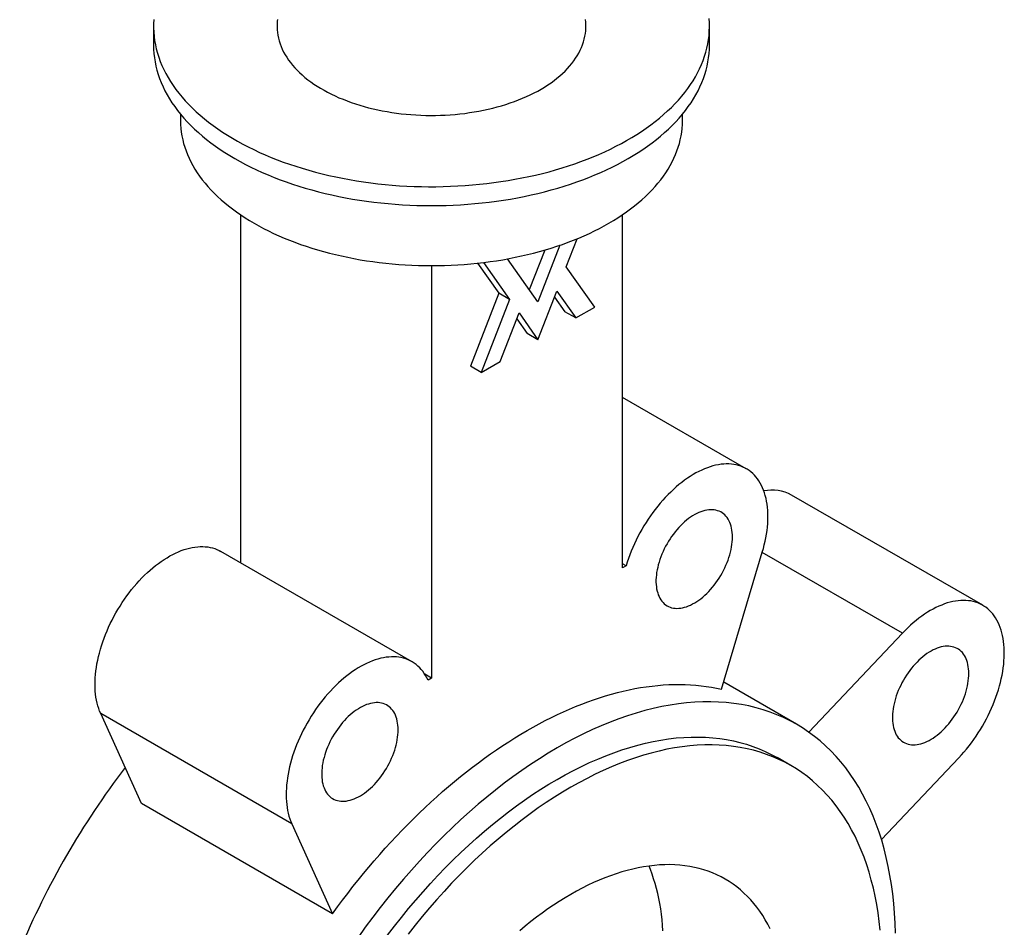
# Paper-space layout '_Isometrico' of a CAD drawing. Header units: millimetres. Extents: x -74 to 129, y -92 to 267.
# Tile 2 of 3: x -53 to 74, y 18 to 136. Entities that reach past the tile are written whole.
import ezdxf

# ---------------------------------------------------------------- set-up
doc = ezdxf.new("R2010")
doc.units = ezdxf.units.MM

psp = doc.layouts.new('_Isometrico')

# ---------------------------------------------------------------- linework, layer by layer
at = {"color": 7, "linetype": 'Continuous', "lineweight": 25}
for p, q in [((-36, 134.73), (-36, 132.28)), ((36, 132.28), (36, 134.73)), ((-32.5, 123.34), (-32.5, 122.48)), ((32.5, 122.48), (32.5, 123.34)), ((-24.75, 110.32), (-24.75, 65.23)), ((24.75, 64.57), (24.75, 110.32)), ((17.46, 103.58), (18.87, 107.21)), ((16.64, 106.37), (13.79, 99.01)), ((13.79, 99.01), (9.86, 104.6)), ((14.67, 105.74), (12.67, 100.59)), ((0, 103.72), (0, 50.28)), ((5.97, 104.04), (8.7, 100.15)), ((6.75, 104.13), (10.11, 99.34)), ((21.14, 98.35), (17.46, 103.58)), ((8.7, 100.15), (5.03, 90.68)), ((10.11, 99.34), (8.7, 100.15)), ((13.79, 94.11), (16.24, 100.42)), ((15.94, 99.65), (17.27, 97.75)), ((16.24, 100.42), (18.69, 96.94)), ((10.11, 99.34), (6.44, 89.87)), ((18.69, 96.94), (21.14, 98.35)), ((8.89, 91.28), (11.34, 97.59)), ((11.34, 97.59), (13.79, 94.11)), ((18.69, 96.94), (17.27, 97.75)), ((11.04, 96.82), (12.37, 94.92)), ((13.79, 94.11), (12.37, 94.92)), ((6.44, 89.87), (5.03, 90.68)), ((6.44, 89.87), (8.89, 91.28)), ((40.77, 77.4), (24.75, 86.65)), ((71.39, 59.72), (46.64, 74)), ((-2.52, 52.4), (-27.27, 66.69)), ((37.57, 48.83), (42.84, 66.58)), ((25.2, 64.83), (24.75, 65.09)), ((25.2, 64.83), (24.75, 64.57)), ((60.98, 56.1), (48.85, 43.29)), ((0, 50.28), (-0.86, 50.78)), ((0, 50.28), (-0.45, 50.02)), ((47.26, 44.31), (37.84, 49.75)), ((-18.09, 31.4), (-42.84, 45.69)), ((-37.57, 34.03), (-42.84, 45.69)), ((46.53, 38.96), (44.76, 39.98)), ((58.27, 29.37), (68.29, 39.95)), ((-12.82, 19.74), (-37.57, 34.03)), ((-18.09, 31.4), (-12.82, 19.74))]:
    psp.add_line(p, q, dxfattribs=at)
at = {"color": 8, "linetype": 'Continuous', "lineweight": 25}
psp.add_line((60.98, 56.1), (42.84, 66.57), dxfattribs=at)
at = {"color": 7, "linetype": 'Continuous', "lineweight": 25, "flags": 128}
for points in [[(-35.97, 135.61), (-36, 135.06), (-36, 134.52), (-35.98, 133.97), (-35.93, 133.42), (-35.86, 132.88), (-35.76, 132.34), (-35.64, 131.8), (-35.49, 131.26), (-35.32, 130.72), (-35.13, 130.18), (-34.91, 129.65), (-34.67, 129.13), (-34.4, 128.6), (-34.11, 128.08), (-33.79, 127.57), (-33.46, 127.06), (-33.1, 126.55), (-32.71, 126.05), (-32.31, 125.56), (-31.88, 125.07), (-31.43, 124.59), (-30.96, 124.12), (-30.46, 123.65), (-29.95, 123.2), (-29.41, 122.75), (-28.86, 122.3), (-28.28, 121.87), (-27.69, 121.45), (-27.07, 121.03), (-26.44, 120.62), (-25.79, 120.23), (-25.12, 119.84), (-24.43, 119.47), (-23.73, 119.1), (-23.01, 118.75), (-22.28, 118.4), (-21.52, 118.07), (-20.76, 117.75), (-19.98, 117.44), (-19.19, 117.14), (-18.38, 116.86), (-17.56, 116.59), (-16.73, 116.33), (-15.88, 116.08), (-15.03, 115.84), (-14.16, 115.62), (-13.29, 115.41), (-12.41, 115.22), (-11.51, 115.04), (-10.61, 114.87), (-9.71, 114.72), (-8.79, 114.58), (-7.87, 114.45), (-6.95, 114.34), (-6.02, 114.24), (-5.08, 114.15), (-4.14, 114.08), (-3.2, 114.03), (-2.26, 113.99), (-1.31, 113.96), (-0.37, 113.95), (0.58, 113.95), (1.52, 113.97), (2.47, 114), (3.41, 114.04), (4.35, 114.1), (5.29, 114.17), (6.22, 114.26), (7.15, 114.36), (8.08, 114.48), (8.99, 114.61), (9.91, 114.75), (10.81, 114.91), (11.71, 115.08), (12.6, 115.26), (13.48, 115.46), (14.36, 115.67), (15.22, 115.89), (16.07, 116.13), (16.91, 116.38), (17.74, 116.65), (18.56, 116.92), (19.36, 117.21), (20.15, 117.51), (20.93, 117.82), (21.69, 118.14), (22.44, 118.48), (23.17, 118.82), (23.89, 119.18), (24.59, 119.55), (25.27, 119.93), (25.93, 120.31), (26.58, 120.71), (27.21, 121.12), (27.82, 121.54), (28.41, 121.96), (28.98, 122.4), (29.53, 122.84), (30.06, 123.3), (30.57, 123.76), (31.06, 124.22), (31.53, 124.7), (31.97, 125.18), (32.4, 125.67), (32.8, 126.16), (33.18, 126.66), (33.53, 127.17), (33.87, 127.68), (34.17, 128.2), (34.46, 128.72), (34.72, 129.24), (34.96, 129.77), (35.17, 130.3), (35.36, 130.84), (35.53, 131.37), (35.67, 131.91), (35.78, 132.46), (35.88, 133), (35.94, 133.54), (35.98, 134.09), (36, 134.64), (35.99, 135.18), (35.96, 135.73)], [(-19.94, 135.59), (-19.97, 135.4), (-19.99, 135.03), (-20, 134.66), (-19.99, 134.29), (-19.95, 133.93), (-19.9, 133.56), (-19.82, 133.2), (-19.73, 132.83), (-19.61, 132.47), (-19.48, 132.11), (-19.33, 131.76), (-19.15, 131.4), (-18.96, 131.05), (-18.75, 130.71), (-18.52, 130.36), (-18.27, 130.03), (-18, 129.69), (-17.71, 129.37), (-17.41, 129.04), (-17.08, 128.73), (-16.74, 128.42), (-16.39, 128.11), (-16.02, 127.81), (-15.63, 127.52), (-15.22, 127.24), (-14.8, 126.96), (-14.37, 126.7), (-13.92, 126.44), (-13.45, 126.18), (-12.97, 125.94), (-12.48, 125.71), (-11.98, 125.48), (-11.46, 125.27), (-10.94, 125.06), (-10.4, 124.87), (-9.85, 124.68), (-9.29, 124.5), (-8.72, 124.34), (-8.15, 124.18), (-7.56, 124.04), (-6.97, 123.91), (-6.37, 123.78), (-5.76, 123.67), (-5.15, 123.57), (-4.53, 123.48), (-3.91, 123.41), (-3.28, 123.34), (-2.66, 123.29), (-2.02, 123.24), (-1.39, 123.21), (-0.75, 123.19), (-0.12, 123.18), (0.52, 123.19), (1.15, 123.2), (1.79, 123.23), (2.42, 123.27), (3.05, 123.32), (3.68, 123.38), (4.3, 123.45), (4.92, 123.54), (5.54, 123.63), (6.14, 123.74), (6.75, 123.86), (7.34, 123.99), (7.93, 124.13), (8.51, 124.28), (9.08, 124.44), (9.64, 124.61), (10.2, 124.8), (10.74, 124.99), (11.27, 125.19), (11.79, 125.4), (12.3, 125.62), (12.79, 125.85), (13.28, 126.09), (13.75, 126.34), (14.2, 126.6), (14.64, 126.86), (15.07, 127.14), (15.48, 127.42), (15.87, 127.71), (16.25, 128), (16.61, 128.3), (16.96, 128.61), (17.29, 128.93), (17.6, 129.25), (17.89, 129.57), (18.17, 129.9), (18.43, 130.24), (18.66, 130.58), (18.88, 130.92), (19.08, 131.27), (19.26, 131.63), (19.43, 131.98), (19.57, 132.34), (19.69, 132.7), (19.79, 133.06), (19.87, 133.43), (19.93, 133.79), (19.98, 134.16), (20, 134.53), (20, 134.89), (19.98, 135.26), (19.94, 135.59)], [(-36, 132.28), (-35.99, 131.74), (-35.95, 131.19), (-35.89, 130.65), (-35.8, 130.11), (-35.69, 129.57), (-35.56, 129.03), (-35.4, 128.49), (-35.21, 127.96), (-35.01, 127.43), (-34.77, 126.9), (-34.52, 126.38), (-34.24, 125.86), (-33.94, 125.34), (-33.61, 124.83), (-33.26, 124.33), (-32.89, 123.83), (-32.49, 123.33), (-32.08, 122.84), (-31.64, 122.36), (-31.18, 121.89), (-30.7, 121.42), (-30.19, 120.96), (-29.67, 120.51), (-29.12, 120.06), (-28.56, 119.63), (-27.98, 119.2), (-27.37, 118.78), (-26.75, 118.37), (-26.11, 117.97), (-25.46, 117.58)], [(-25.46, 117.58), (-24.78, 117.2), (-24.09, 116.84), (-23.38, 116.48), (-22.66, 116.13), (-21.92, 115.79), (-21.16, 115.47), (-20.39, 115.15), (-19.61, 114.85), (-18.81, 114.56), (-18, 114.28), (-17.18, 114.02), (-16.34, 113.76), (-15.5, 113.52), (-14.64, 113.29), (-13.78, 113.08), (-12.9, 112.88), (-12.02, 112.69), (-11.12, 112.51), (-10.22, 112.35), (-9.32, 112.21), (-8.4, 112.07), (-7.48, 111.95), (-6.56, 111.85), (-5.63, 111.75), (-4.7, 111.68), (-3.76, 111.61), (-2.82, 111.56), (-1.88, 111.53), (-0.94, 111.5), (0, 111.5), (0.94, 111.5), (1.88, 111.53), (2.82, 111.56), (3.76, 111.61), (4.7, 111.68), (5.63, 111.75), (6.56, 111.85), (7.48, 111.95), (8.4, 112.07), (9.32, 112.21), (10.22, 112.35), (11.12, 112.51), (12.02, 112.69), (12.9, 112.88), (13.78, 113.08), (14.64, 113.29), (15.5, 113.52), (16.34, 113.76), (17.18, 114.02), (18, 114.28), (18.81, 114.56), (19.61, 114.85), (20.39, 115.15), (21.16, 115.47), (21.92, 115.79), (22.66, 116.13), (23.38, 116.48), (24.09, 116.84), (24.78, 117.2), (25.46, 117.58), (26.11, 117.97), (26.75, 118.37), (27.37, 118.78), (27.98, 119.2), (28.56, 119.63), (29.12, 120.06), (29.67, 120.51), (30.19, 120.96), (30.7, 121.42), (31.18, 121.89), (31.64, 122.36), (32.08, 122.84), (32.49, 123.33), (32.89, 123.83), (33.26, 124.33), (33.61, 124.83), (33.94, 125.34), (34.24, 125.86), (34.52, 126.38), (34.77, 126.9), (35.01, 127.43), (35.21, 127.96), (35.4, 128.49), (35.56, 129.03), (35.69, 129.57), (35.8, 130.11), (35.89, 130.65), (35.95, 131.19), (35.99, 131.74), (36, 132.28)], [(-32.5, 122.48), (-32.49, 121.99), (-32.46, 121.5), (-32.4, 121.01), (-32.32, 120.52), (-32.22, 120.03), (-32.1, 119.55), (-31.96, 119.06), (-31.79, 118.58), (-31.6, 118.1), (-31.39, 117.63), (-31.16, 117.15), (-30.91, 116.68), (-30.64, 116.22), (-30.34, 115.76), (-30.03, 115.3), (-29.69, 114.85), (-29.33, 114.4), (-28.96, 113.96), (-28.56, 113.53), (-28.15, 113.1), (-27.71, 112.68), (-27.26, 112.26), (-26.78, 111.85), (-26.29, 111.45), (-25.78, 111.06), (-25.26, 110.67), (-24.71, 110.3), (-24.15, 109.93), (-23.57, 109.57), (-22.98, 109.21)], [(-22.98, 109.21), (-22.37, 108.87), (-21.75, 108.54), (-21.11, 108.21), (-20.45, 107.9), (-19.78, 107.6), (-19.1, 107.3), (-18.41, 107.02), (-17.7, 106.75), (-16.98, 106.48), (-16.25, 106.23), (-15.51, 105.99), (-14.75, 105.76), (-13.99, 105.55), (-13.22, 105.34), (-12.44, 105.15), (-11.65, 104.97), (-10.85, 104.8), (-10.04, 104.64), (-9.23, 104.49), (-8.41, 104.36), (-7.59, 104.24), (-6.76, 104.13), (-5.92, 104.03), (-5.08, 103.95), (-4.24, 103.88), (-3.4, 103.82), (-2.55, 103.78), (-1.7, 103.74), (-0.85, 103.73), (0, 103.72), (0.85, 103.73), (1.7, 103.74), (2.55, 103.78), (3.4, 103.82), (4.24, 103.88), (5.08, 103.95), (5.92, 104.03), (6.76, 104.13), (7.59, 104.24), (8.41, 104.36), (9.23, 104.49), (10.04, 104.64), (10.85, 104.8), (11.65, 104.97), (12.44, 105.15), (13.22, 105.34), (13.99, 105.55), (14.75, 105.76), (15.51, 105.99), (16.25, 106.23), (16.98, 106.48), (17.7, 106.75), (18.41, 107.02), (19.1, 107.3), (19.78, 107.6), (20.45, 107.9), (21.11, 108.21), (21.75, 108.54), (22.37, 108.87), (22.98, 109.21), (23.57, 109.57), (24.15, 109.93), (24.71, 110.3), (25.26, 110.67), (25.78, 111.06), (26.29, 111.45), (26.78, 111.85), (27.26, 112.26), (27.71, 112.68), (28.15, 113.1), (28.56, 113.53), (28.96, 113.96), (29.33, 114.4), (29.69, 114.85), (30.03, 115.3), (30.34, 115.76), (30.64, 116.22), (30.91, 116.68), (31.16, 117.15), (31.39, 117.63), (31.6, 118.1), (31.79, 118.58), (31.96, 119.06), (32.1, 119.55), (32.22, 120.03), (32.32, 120.52), (32.4, 121.01), (32.46, 121.5), (32.49, 121.99), (32.5, 122.48)], [(42.84, 66.58), (42.98, 67.05), (43.1, 67.53), (43.21, 68), (43.3, 68.47), (43.38, 68.93), (43.45, 69.39), (43.5, 69.84), (43.54, 70.29), (43.56, 70.73), (43.57, 71.16), (43.56, 71.59), (43.54, 72), (43.51, 72.41), (43.46, 72.8), (43.4, 73.19), (43.32, 73.56), (43.23, 73.92), (43.13, 74.27), (43.01, 74.61), (42.88, 74.94), (42.73, 75.24), (42.57, 75.54), (42.4, 75.82), (42.22, 76.09), (42.02, 76.34), (41.82, 76.57), (41.6, 76.79), (41.36, 76.99), (41.12, 77.17), (40.87, 77.34), (40.61, 77.49), (40.33, 77.62), (40.05, 77.73), (39.76, 77.83), (39.46, 77.9), (39.15, 77.96), (38.84, 78), (38.51, 78.02), (38.18, 78.03), (37.85, 78.01), (37.5, 77.98), (37.16, 77.93), (36.8, 77.86), (36.45, 77.77), (36.09, 77.66), (35.73, 77.53), (35.36, 77.39), (34.99, 77.23), (34.62, 77.05), (34.25, 76.86), (33.88, 76.65), (33.51, 76.42), (33.14, 76.17), (32.78, 75.91), (32.41, 75.64), (32.05, 75.35), (31.69, 75.04), (31.33, 74.72), (30.98, 74.39), (30.63, 74.05), (30.28, 73.69), (29.95, 73.32), (29.61, 72.94), (29.29, 72.55), (28.97, 72.14), (28.66, 71.73), (28.36, 71.31), (28.07, 70.88), (27.78, 70.44), (27.51, 70), (27.24, 69.55), (26.98, 69.09), (26.74, 68.63), (26.51, 68.16), (26.28, 67.69), (26.07, 67.22), (25.87, 66.74), (25.69, 66.26), (25.51, 65.79), (25.35, 65.31), (25.2, 64.83)], [(38.97, 68.56), (38.96, 68.86), (38.94, 69.16), (38.91, 69.44), (38.86, 69.71), (38.79, 69.98), (38.72, 70.22), (38.63, 70.46), (38.52, 70.68), (38.4, 70.89), (38.28, 71.08), (38.13, 71.26), (37.98, 71.42), (37.81, 71.57), (37.64, 71.7), (37.45, 71.81), (37.25, 71.9), (37.05, 71.97), (36.83, 72.03), (36.61, 72.07), (36.38, 72.09), (36.14, 72.09), (35.9, 72.08), (35.65, 72.04), (35.4, 71.99), (35.14, 71.92), (34.88, 71.83), (34.62, 71.72), (34.35, 71.6), (34.09, 71.46), (33.82, 71.3), (33.56, 71.13), (33.29, 70.94), (33.03, 70.73), (32.77, 70.51), (32.52, 70.28), (32.27, 70.04), (32.02, 69.78), (31.78, 69.51), (31.55, 69.23), (31.32, 68.93), (31.1, 68.63), (30.89, 68.32), (30.69, 68.01), (30.5, 67.68), (30.32, 67.36), (30.15, 67.02), (29.99, 66.68), (29.84, 66.34), (29.7, 66), (29.58, 65.66), (29.47, 65.32), (29.37, 64.97), (29.29, 64.63), (29.22, 64.3), (29.16, 63.97), (29.12, 63.64), (29.09, 63.32), (29.07, 63), (29.07, 62.69), (29.09, 62.4), (29.12, 62.11), (29.16, 61.83), (29.22, 61.56), (29.29, 61.31), (29.37, 61.06), (29.47, 60.84), (29.58, 60.62), (29.7, 60.42), (29.84, 60.23), (29.99, 60.06), (30.15, 59.91), (30.32, 59.78), (30.5, 59.66), (30.69, 59.55), (30.89, 59.47), (31.1, 59.4), (31.32, 59.36), (31.55, 59.33), (31.78, 59.31), (32.02, 59.32), (32.27, 59.35), (32.52, 59.39), (32.77, 59.45), (33.03, 59.53), (33.29, 59.63), (33.56, 59.75), (33.82, 59.88), (34.09, 60.03), (34.35, 60.19), (34.62, 60.37), (34.88, 60.57), (35.14, 60.78), (35.4, 61.01), (35.65, 61.25), (35.9, 61.5), (36.14, 61.77), (36.38, 62.04), (36.61, 62.33), (36.83, 62.62), (37.05, 62.93), (37.25, 63.24), (37.45, 63.56), (37.64, 63.89), (37.81, 64.22), (37.98, 64.55), (38.13, 64.89), (38.28, 65.24), (38.4, 65.58), (38.52, 65.92), (38.63, 66.26), (38.72, 66.6), (38.79, 66.94), (38.86, 67.28), (38.91, 67.61), (38.94, 67.93), (38.96, 68.25), (38.97, 68.56)], [(-42.84, 45.69), (-42.98, 46.01), (-43.1, 46.34), (-43.21, 46.69), (-43.3, 47.05), (-43.38, 47.42), (-43.45, 47.8), (-43.5, 48.19), (-43.54, 48.6), (-43.56, 49.01), (-43.57, 49.43), (-43.56, 49.86), (-43.54, 50.3), (-43.51, 50.75), (-43.46, 51.2), (-43.4, 51.66), (-43.32, 52.12), (-43.23, 52.59), (-43.13, 53.06), (-43.01, 53.53), (-42.88, 54.01), (-42.73, 54.48), (-42.57, 54.96), (-42.4, 55.44), (-42.22, 55.92), (-42.02, 56.39), (-41.82, 56.87), (-41.6, 57.34), (-41.36, 57.8), (-41.12, 58.27), (-40.87, 58.72), (-40.61, 59.18), (-40.33, 59.62), (-40.05, 60.06), (-39.76, 60.5), (-39.46, 60.92), (-39.15, 61.33), (-38.84, 61.74), (-38.51, 62.13), (-38.18, 62.52), (-37.85, 62.89), (-37.5, 63.25), (-37.16, 63.6), (-36.8, 63.94), (-36.45, 64.26), (-36.09, 64.57), (-35.73, 64.86), (-35.36, 65.14), (-34.99, 65.4), (-34.62, 65.65), (-34.25, 65.88), (-33.88, 66.1), (-33.51, 66.3), (-33.14, 66.48), (-32.78, 66.65), (-32.41, 66.79), (-32.05, 66.92), (-31.69, 67.03), (-31.33, 67.13), (-30.98, 67.2), (-30.63, 67.26), (-30.28, 67.3), (-29.95, 67.32), (-29.61, 67.32), (-29.29, 67.3), (-28.97, 67.27), (-28.66, 67.21), (-28.36, 67.14), (-28.07, 67.05), (-27.78, 66.94), (-27.51, 66.81), (-27.27, 66.69)], [(68.29, 39.95), (68.63, 40.32), (68.96, 40.7), (69.29, 41.09), (69.61, 41.49), (69.92, 41.9), (70.23, 42.31), (70.52, 42.74), (70.81, 43.18), (71.09, 43.62), (71.35, 44.07), (71.61, 44.53), (71.86, 44.99), (72.1, 45.45), (72.32, 45.92), (72.54, 46.39), (72.74, 46.87), (72.93, 47.35), (73.1, 47.82), (73.27, 48.3), (73.42, 48.78), (73.56, 49.26), (73.68, 49.73), (73.79, 50.2), (73.89, 50.67), (73.98, 51.14), (74.05, 51.6), (74.1, 52.05), (74.14, 52.5), (74.17, 52.94), (74.18, 53.37), (74.18, 53.8), (74.16, 54.22), (74.13, 54.63), (74.09, 55.03), (74.03, 55.41), (73.96, 55.79), (73.87, 56.16), (73.77, 56.51), (73.65, 56.85), (73.53, 57.18), (73.38, 57.49), (73.23, 57.79), (73.06, 58.07), (72.88, 58.34), (72.69, 58.6), (72.48, 58.83), (72.27, 59.05), (72.04, 59.26), (71.8, 59.45), (71.55, 59.62), (71.29, 59.77), (71.02, 59.91), (70.74, 60.03), (70.45, 60.13), (70.15, 60.21), (69.84, 60.27), (69.53, 60.31), (69.21, 60.34), (68.88, 60.35), (68.54, 60.34), (68.2, 60.31), (67.86, 60.26), (67.51, 60.2), (67.15, 60.11), (66.79, 60.01), (66.43, 59.89), (66.07, 59.75), (65.7, 59.59), (65.33, 59.42), (64.96, 59.23), (64.59, 59.02), (64.22, 58.8), (63.85, 58.56), (63.48, 58.3), (63.12, 58.03), (62.75, 57.74), (62.39, 57.44), (62.03, 57.13), (61.68, 56.8), (61.33, 56.46), (60.98, 56.1)], [(69.59, 50.88), (69.58, 51.19), (69.56, 51.48), (69.52, 51.76), (69.47, 52.04), (69.41, 52.3), (69.33, 52.55), (69.24, 52.78), (69.14, 53), (69.02, 53.21), (68.89, 53.4), (68.75, 53.58), (68.59, 53.74), (68.43, 53.89), (68.25, 54.02), (68.07, 54.13), (67.87, 54.22), (67.66, 54.3), (67.45, 54.35), (67.23, 54.39), (67, 54.41), (66.76, 54.41), (66.52, 54.4), (66.27, 54.36), (66.01, 54.31), (65.76, 54.24), (65.5, 54.15), (65.23, 54.04), (64.97, 53.92), (64.7, 53.78), (64.44, 53.62), (64.17, 53.45), (63.91, 53.26), (63.65, 53.05), (63.39, 52.83), (63.13, 52.6), (62.88, 52.36), (62.64, 52.1), (62.4, 51.83), (62.16, 51.55), (61.94, 51.26), (61.72, 50.95), (61.51, 50.65), (61.31, 50.33), (61.11, 50.01), (60.93, 49.68), (60.76, 49.34), (60.6, 49.01), (60.45, 48.66), (60.32, 48.32), (60.19, 47.98), (60.08, 47.64), (59.99, 47.29), (59.9, 46.96), (59.83, 46.62), (59.77, 46.29), (59.73, 45.96), (59.7, 45.64), (59.69, 45.32), (59.69, 45.02), (59.7, 44.72), (59.73, 44.43), (59.77, 44.15), (59.83, 43.88), (59.9, 43.63), (59.99, 43.39), (60.08, 43.16), (60.19, 42.94), (60.32, 42.74), (60.45, 42.56), (60.6, 42.39), (60.76, 42.23), (60.93, 42.1), (61.11, 41.98), (61.31, 41.87), (61.51, 41.79), (61.72, 41.72), (61.94, 41.68), (62.16, 41.65), (62.4, 41.63), (62.64, 41.64), (62.88, 41.67), (63.13, 41.71), (63.39, 41.77), (63.65, 41.85), (63.91, 41.95), (64.17, 42.07), (64.44, 42.2), (64.7, 42.35), (64.97, 42.51), (65.23, 42.7), (65.5, 42.89), (65.76, 43.1), (66.01, 43.33), (66.27, 43.57), (66.52, 43.82), (66.76, 44.09), (67, 44.36), (67.23, 44.65), (67.45, 44.94), (67.66, 45.25), (67.87, 45.56), (68.07, 45.88), (68.25, 46.21), (68.43, 46.54), (68.59, 46.88), (68.75, 47.21), (68.89, 47.56), (69.02, 47.9), (69.14, 48.24), (69.24, 48.58), (69.33, 48.93), (69.41, 49.26), (69.47, 49.6), (69.52, 49.93), (69.56, 50.25), (69.58, 50.57), (69.59, 50.88)], [(-0.45, 50.02), (-0.6, 50.33), (-0.76, 50.62), (-0.94, 50.89), (-1.12, 51.16), (-1.32, 51.4), (-1.53, 51.63), (-1.76, 51.84), (-1.99, 52.04), (-2.24, 52.22), (-2.49, 52.38), (-2.76, 52.53), (-3.03, 52.65), (-3.32, 52.76), (-3.61, 52.85), (-3.91, 52.93), (-4.22, 52.98), (-4.54, 53.02), (-4.87, 53.03), (-5.2, 53.03), (-5.54, 53.01), (-5.88, 52.97), (-6.23, 52.92), (-6.58, 52.84), (-6.94, 52.75), (-7.3, 52.64), (-7.66, 52.51), (-8.03, 52.36), (-8.4, 52.19), (-8.76, 52.01), (-9.13, 51.81), (-9.5, 51.6), (-9.87, 51.36), (-10.24, 51.12), (-10.61, 50.85), (-10.98, 50.57), (-11.34, 50.28), (-11.7, 49.97), (-12.06, 49.65), (-12.41, 49.31), (-12.75, 48.96), (-13.1, 48.6), (-13.43, 48.23), (-13.76, 47.85), (-14.09, 47.45), (-14.4, 47.05), (-14.71, 46.63), (-15.01, 46.21), (-15.3, 45.78), (-15.58, 45.34), (-15.86, 44.89), (-16.12, 44.44), (-16.37, 43.98), (-16.62, 43.52), (-16.85, 43.05), (-17.07, 42.58), (-17.27, 42.1), (-17.47, 41.63), (-17.65, 41.15), (-17.82, 40.67), (-17.98, 40.2), (-18.13, 39.72), (-18.26, 39.24), (-18.38, 38.77), (-18.48, 38.3), (-18.57, 37.83), (-18.65, 37.37), (-18.71, 36.91), (-18.76, 36.46), (-18.79, 36.01), (-18.81, 35.58), (-18.82, 35.15), (-18.81, 34.72), (-18.79, 34.31), (-18.75, 33.91), (-18.7, 33.51), (-18.63, 33.13), (-18.55, 32.76), (-18.46, 32.4), (-18.35, 32.05), (-18.23, 31.72), (-18.09, 31.4)], [(-12.82, 19.74), (-12.17, 20.64), (-11.51, 21.52), (-10.85, 22.39), (-10.17, 23.26), (-9.49, 24.11), (-8.8, 24.96), (-8.11, 25.79), (-7.41, 26.61), (-6.7, 27.43), (-5.99, 28.23), (-5.27, 29.02), (-4.54, 29.8), (-3.81, 30.56), (-3.07, 31.32), (-2.33, 32.06), (-1.59, 32.79), (-0.84, 33.5), (-0.08, 34.2), (0.68, 34.89), (1.44, 35.57), (2.21, 36.23), (2.98, 36.88), (3.75, 37.51), (4.52, 38.13), (5.3, 38.74), (6.08, 39.32), (6.86, 39.9), (7.65, 40.46), (8.43, 41), (9.22, 41.53), (10.01, 42.04), (10.8, 42.54), (11.59, 43.02), (12.37, 43.48), (13.16, 43.93), (13.95, 44.36), (14.74, 44.77), (15.53, 45.17), (16.32, 45.55), (17.1, 45.92), (17.89, 46.26), (18.67, 46.59), (19.45, 46.9), (20.23, 47.2), (21, 47.47), (21.77, 47.73), (22.54, 47.97), (23.31, 48.19), (24.07, 48.4), (24.83, 48.59), (25.59, 48.76), (26.34, 48.91), (27.08, 49.04), (27.82, 49.15), (28.56, 49.25), (29.29, 49.33), (30.02, 49.39), (30.74, 49.43), (31.45, 49.45), (32.16, 49.46), (32.86, 49.44), (33.55, 49.41), (34.24, 49.36), (34.92, 49.29), (35.59, 49.2), (36.26, 49.1), (36.92, 48.97), (37.57, 48.83)], [(60.09, 17.24), (60.04, 18.53), (59.97, 19.81), (59.86, 21.07), (59.73, 22.31), (59.56, 23.53), (59.37, 24.72), (59.15, 25.89), (58.89, 27.04), (58.61, 28.16), (58.3, 29.26), (57.96, 30.33), (57.59, 31.37), (57.19, 32.38), (56.77, 33.37), (56.31, 34.32), (55.83, 35.25), (55.33, 36.14), (54.79, 37.01), (54.23, 37.84), (53.64, 38.64), (53.03, 39.41), (52.39, 40.14), (51.73, 40.84), (51.04, 41.51), (50.33, 42.14), (49.6, 42.73), (48.84, 43.29), (48.06, 43.82), (47.26, 44.3), (46.44, 44.76), (45.6, 45.17), (44.74, 45.54), (43.85, 45.88), (42.95, 46.18), (42.03, 46.44), (41.1, 46.67), (40.14, 46.85), (39.17, 47), (38.18, 47.11), (37.18, 47.18), (36.17, 47.21), (35.14, 47.2), (34.1, 47.15), (33.04, 47.07), (31.97, 46.94), (30.9, 46.78), (29.81, 46.58), (28.71, 46.34), (27.61, 46.06), (26.5, 45.75), (25.38, 45.39), (24.25, 45), (23.12, 44.57), (21.99, 44.11), (20.85, 43.6), (19.7, 43.07), (18.56, 42.49), (17.41, 41.88), (16.26, 41.24), (15.12, 40.56), (13.97, 39.84), (12.82, 39.1), (11.68, 38.31), (10.54, 37.5), (9.41, 36.65), (8.27, 35.78), (7.15, 34.87), (6.03, 33.93), (4.92, 32.96), (3.81, 31.96), (2.72, 30.94), (1.63, 29.88), (0.55, 28.8), (-0.51, 27.7), (-1.57, 26.57), (-2.61, 25.41), (-3.64, 24.23), (-4.66, 23.03), (-5.66, 21.8), (-6.64, 20.55), (-7.61, 19.29), (-8.57, 18), (-9.51, 16.69)], [(-4.32, 43.57), (-4.33, 43.87), (-4.35, 44.16), (-4.39, 44.45), (-4.44, 44.72), (-4.5, 44.98), (-4.58, 45.23), (-4.67, 45.47), (-4.77, 45.69), (-4.89, 45.9), (-5.02, 46.09), (-5.16, 46.27), (-5.32, 46.43), (-5.48, 46.57), (-5.66, 46.7), (-5.84, 46.81), (-6.04, 46.9), (-6.25, 46.98), (-6.46, 47.04), (-6.68, 47.08), (-6.91, 47.1), (-7.15, 47.1), (-7.39, 47.08), (-7.64, 47.05), (-7.9, 47), (-8.15, 46.92), (-8.41, 46.84), (-8.68, 46.73), (-8.94, 46.6), (-9.21, 46.46), (-9.47, 46.31), (-9.74, 46.13), (-10, 45.94), (-10.26, 45.74), (-10.52, 45.52), (-10.78, 45.29), (-11.03, 45.04), (-11.27, 44.78), (-11.51, 44.51), (-11.75, 44.23), (-11.97, 43.94), (-12.19, 43.64), (-12.4, 43.33), (-12.61, 43.01), (-12.8, 42.69), (-12.98, 42.36), (-13.15, 42.03), (-13.31, 41.69), (-13.46, 41.35), (-13.59, 41.01), (-13.72, 40.66), (-13.83, 40.32), (-13.92, 39.98), (-14.01, 39.64), (-14.08, 39.3), (-14.14, 38.97), (-14.18, 38.64), (-14.21, 38.32), (-14.22, 38.01), (-14.22, 37.7), (-14.21, 37.4), (-14.18, 37.11), (-14.14, 36.84), (-14.08, 36.57), (-14.01, 36.31), (-13.92, 36.07), (-13.83, 35.84), (-13.72, 35.63), (-13.59, 35.43), (-13.46, 35.24), (-13.31, 35.07), (-13.15, 34.92), (-12.98, 34.78), (-12.8, 34.66), (-12.61, 34.56), (-12.4, 34.48), (-12.19, 34.41), (-11.97, 34.36), (-11.75, 34.33), (-11.51, 34.32), (-11.27, 34.33), (-11.03, 34.35), (-10.78, 34.4), (-10.52, 34.46), (-10.26, 34.54), (-10, 34.64), (-9.74, 34.75), (-9.47, 34.88), (-9.21, 35.03), (-8.94, 35.2), (-8.68, 35.38), (-8.41, 35.58), (-8.15, 35.79), (-7.9, 36.02), (-7.64, 36.25), (-7.39, 36.51), (-7.15, 36.77), (-6.91, 37.05), (-6.68, 37.33), (-6.46, 37.63), (-6.25, 37.93), (-6.04, 38.25), (-5.84, 38.57), (-5.66, 38.89), (-5.48, 39.23), (-5.32, 39.56), (-5.16, 39.9), (-5.02, 40.24), (-4.89, 40.58), (-4.77, 40.93), (-4.67, 41.27), (-4.58, 41.61), (-4.5, 41.95), (-4.44, 42.28), (-4.39, 42.61), (-4.35, 42.94), (-4.33, 43.26), (-4.32, 43.57)], [(-5.69, 16.97), (-4.8, 18.14), (-3.89, 19.28), (-2.97, 20.41), (-2.03, 21.52), (-1.09, 22.6), (-0.13, 23.67), (0.84, 24.71), (1.82, 25.72), (2.81, 26.72), (3.81, 27.69), (4.82, 28.63), (5.83, 29.55), (6.85, 30.44), (7.88, 31.3), (8.92, 32.13), (9.96, 32.94), (11, 33.72), (12.05, 34.47), (13.1, 35.19), (14.15, 35.87), (15.21, 36.53), (16.26, 37.15), (17.32, 37.75), (18.37, 38.31), (19.43, 38.84), (20.48, 39.33), (21.52, 39.79), (22.57, 40.22), (23.61, 40.61), (24.64, 40.97), (25.67, 41.3), (26.7, 41.59), (27.71, 41.85), (28.72, 42.07), (29.72, 42.25), (30.71, 42.4), (31.69, 42.52), (32.66, 42.59), (33.62, 42.64), (34.56, 42.64), (35.5, 42.62), (36.42, 42.55), (37.32, 42.45), (38.22, 42.32), (39.09, 42.15), (39.95, 41.94), (40.8, 41.7), (41.63, 41.42), (42.44, 41.11), (43.23, 40.77), (44.01, 40.39), (44.76, 39.98)], [(58.12, 17.6), (57.99, 18.73), (57.84, 19.85), (57.66, 20.95), (57.46, 22.03), (57.22, 23.08), (56.96, 24.11), (56.68, 25.12), (56.36, 26.1), (56.02, 27.06), (55.66, 27.99), (55.27, 28.9), (54.85, 29.78), (54.41, 30.63), (53.94, 31.45), (53.45, 32.25), (52.94, 33.01), (52.4, 33.75), (51.83, 34.45), (51.25, 35.13), (50.64, 35.77), (50.01, 36.38), (49.35, 36.96), (48.68, 37.51), (47.98, 38.03), (47.27, 38.51), (46.53, 38.95), (45.78, 39.37), (45, 39.75), (44.21, 40.09), (43.4, 40.4), (42.57, 40.68), (41.72, 40.92), (40.86, 41.13), (39.98, 41.3), (39.09, 41.43), (38.18, 41.53), (37.26, 41.6), (36.33, 41.62), (35.38, 41.62), (34.42, 41.57), (33.46, 41.49), (32.48, 41.38), (31.49, 41.23), (30.49, 41.05), (29.48, 40.83), (28.46, 40.57), (27.44, 40.28), (26.41, 39.95), (25.38, 39.59), (24.34, 39.2), (23.29, 38.77), (22.24, 38.31), (21.19, 37.82), (20.14, 37.29), (19.09, 36.73), (18.03, 36.13), (16.98, 35.51), (15.92, 34.85), (14.87, 34.16), (13.82, 33.45), (12.77, 32.7), (11.73, 31.92), (10.69, 31.11), (9.65, 30.28), (8.62, 29.42), (7.6, 28.53), (6.58, 27.61), (5.58, 26.67), (4.58, 25.7), (3.59, 24.7), (2.61, 23.69), (1.64, 22.65), (0.68, 21.58), (-0.27, 20.5), (-1.2, 19.39), (-2.12, 18.26), (-3.03, 17.12)], [(43.87, 17.79), (43.56, 18.39), (43.23, 18.97), (42.89, 19.53), (42.53, 20.06), (42.15, 20.58), (41.75, 21.07), (41.34, 21.55), (40.91, 22), (40.47, 22.43), (40.01, 22.83), (39.54, 23.22), (39.05, 23.58), (38.55, 23.92), (38.03, 24.23), (37.5, 24.52), (36.96, 24.79), (36.4, 25.03), (35.83, 25.25), (35.25, 25.44), (34.66, 25.61), (34.05, 25.76), (33.44, 25.88), (32.81, 25.97), (32.17, 26.04), (31.53, 26.09), (30.87, 26.11), (30.21, 26.1), (29.54, 26.07), (28.86, 26.01), (28.17, 25.93), (27.47, 25.83), (26.77, 25.7), (26.06, 25.54), (25.35, 25.37), (24.63, 25.16), (23.91, 24.93), (23.19, 24.68), (22.46, 24.4), (21.72, 24.1), (20.99, 23.78), (20.25, 23.43), (19.51, 23.06), (18.77, 22.67), (18.03, 22.25), (17.29, 21.81), (16.55, 21.35), (15.81, 20.87), (15.07, 20.37), (14.34, 19.84), (13.61, 19.3), (12.88, 18.73), (12.15, 18.14), (11.43, 17.54)], [(29.98, 17.54), (29.93, 18.27), (29.86, 18.98), (29.78, 19.68), (29.68, 20.38), (29.57, 21.06), (29.44, 21.73), (29.29, 22.38), (29.13, 23.03), (28.96, 23.66), (28.77, 24.28), (28.57, 24.88), (28.35, 25.47), (28.17, 25.93)]]:
    psp.add_lwpolyline(points, dxfattribs=at)
at = {"color": 7, "linetype": 'Continuous', "lineweight": 25}
for centre, radius, start, end in [((44.11, 69.35), 5.29, 61.4731, 101.7107), ((44.79, -25.86), 106.3, 142.6168, 157.3826)]:
    psp.add_arc(centre, radius, start, end, dxfattribs=at)

doc.saveas('drawing.dxf')
